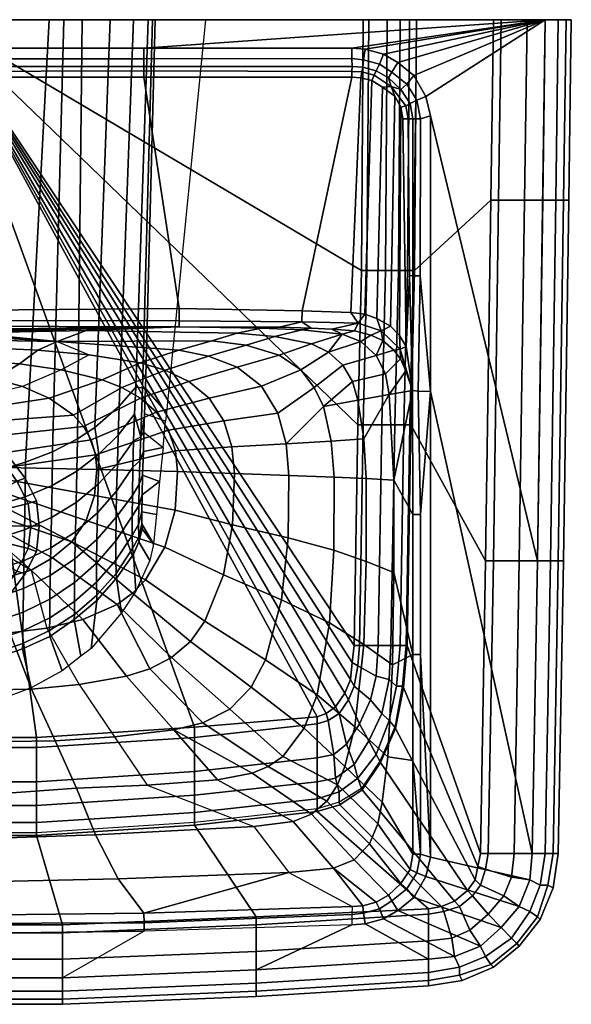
# Model space of a CAD drawing. Extents: x 0 to 450, y 0 to 350.
# Tile 4 of 4: x 254 to 450, y 0 to 350. Entities that reach past the tile are written whole.
import ezdxf

# ---------------------------------------------------------------- set-up
doc = ezdxf.new("R2010")
doc.units = 0
doc.header["$MEASUREMENT"] = 0
doc.linetypes.add('SOLIDLINE', pattern=[0])
doc.layers.add('VB_KERAMIK', color=252, linetype='SOLIDLINE')

msp = doc.modelspace()

# ---------------------------------------------------------------- meshes
at = {"layer": 'VB_KERAMIK', "color": 252}
mesh = msp.add_polyface(dxfattribs=at)
corners = [(130, 350, 700), (143.81, 210.4, 700), (144.11, 207.32, 700), (145.04, 197.96, 700), (146.24, 185.83, 700), (147.4, 174.13, 700), (147.82, 350, 482.13), (148.43, 163.71, 700), (148.45, 163.61, 700), (148.8, 350, 478.25), (149.69, 157.79, 700), (150.28, 350, 474.43), (151.25, 218.93, 482.85), (151.57, 209.86, 483.16), (151.8, 203.33, 484.1), (152.01, 196.47, 485.08), (152.29, 188.14, 487.73), (152.39, 219.19, 477.84), (152.48, 181.13, 491.21), (152.48, 169.03, 510.44), (152.58, 175.03, 496.18), (152.61, 170.76, 502.72), (152.94, 201.75, 479.07), (153.22, 193.18, 480.9), (153.46, 184.89, 483.76), (153.62, 177.17, 487.95), (153.65, 166.07, 501.43), (153.65, 164.43, 510.15), (153.7, 170.58, 493.81), (154.67, 146.84, 700), (154.75, 219.42, 473.32), (155.14, 209.83, 473.81), (155.47, 200.32, 474.91), (155.57, 160.04, 509.82), (155.58, 350, 466.96), (155.75, 190.89, 476.84), (155.82, 162.04, 500.3), (155.94, 180.88, 480.67), (155.98, 166.64, 491.81), (156.01, 173.53, 485.06), (159.74, 139.17, 700), (160.64, 212.65, 466.94), (160.95, 202.32, 467.36), (161.26, 192.19, 469.01), (161.51, 182.38, 471.93), (161.58, 151.43, 509.1), (161.66, 153.18, 498.88), (161.69, 173.13, 476.24), (161.78, 157.85, 489.67), (161.78, 164.76, 482.09), (163.77, 350, 458.23), (167.79, 195.51, 461.6), (168.09, 184.86, 463.75), (168.34, 174.68, 467.4), (168.52, 165.23, 472.57), (168.56, 143.59, 508.43), (168.6, 145.41, 497.63), (168.63, 156.84, 479.34), (168.66, 150.02, 487.74), (169.26, 204.99, 459.54), (170.59, 126.51, 700), (173.82, 350, 450.37), (174.18, 123.7, 700), (175.47, 201.04, 455.58), (175.64, 189.5, 456.39), (175.92, 178.42, 459), (176.16, 167.92, 463.3), (176.35, 158.3, 469.25), (176.48, 149.9, 476.84), (176.53, 138.58, 496.49), (176.54, 143.14, 485.98), (176.58, 136.75, 507.83), (180.25, 350, 446.74), (180.83, 118.49, 700), (184.26, 196.39, 450.85), (184.42, 184.43, 451.86), (184.68, 172.99, 454.89), (184.91, 162.23, 459.76), (185.09, 152.47, 466.38), (185.22, 144.05, 474.66), (185.29, 130.77, 507.29), (185.3, 137.35, 484.45), (185.32, 132.83, 495.49), (185.42, 350, 443.84), (191.91, 112.44, 700), (193.9, 192.68, 446.98), (194.04, 180.39, 448.17), (194.25, 168.67, 451.54), (194.44, 157.7, 456.87), (194.6, 147.83, 464.04), (194.72, 139.39, 472.89), (194.8, 132.74, 483.2), (194.84, 128.25, 494.68), (194.93, 126.38, 506.89), (201.7, 190.4, 444.53), (201.74, 350, 438.2), (202.51, 108.52, 700), (204.3, 177.44, 445.43), (204.46, 165.52, 449.06), (204.6, 154.41, 454.73), (204.72, 144.46, 462.3), (204.81, 136.01, 471.57), (204.87, 129.4, 482.27), (204.91, 124.92, 494.08), (204.96, 122.96, 506.58), (211.66, 350, 435.99), (213.52, 188.35, 442.3), (213.93, 120.91, 506.38), (215.03, 175.67, 443.75), (215.12, 163.63, 447.54), (215.19, 152.43, 453.43), (215.25, 142.42, 461.24), (215.3, 133.97, 470.76), (215.34, 127.36, 481.7), (215.36, 122.89, 493.71), (217.99, 105.37, 700), (225, 350, 435), (225, 187.68, 441.6), (225, 175.12, 443.23), (225, 163.04, 447.07), (225, 151.82, 453.02), (225, 141.8, 460.91), (225, 133.34, 470.51), (225, 126.75, 481.52), (225, 122.28, 493.59), (225, 120.12, 506.3), (225, 105, 700), (232.01, 105.37, 700), (234.64, 122.89, 493.71), (234.66, 127.36, 481.7), (234.7, 133.97, 470.76), (234.75, 142.42, 461.24), (234.81, 152.43, 453.43), (234.88, 163.63, 447.54), (234.96, 175.67, 443.75), (236.07, 120.91, 506.38), (236.48, 188.35, 442.3), (238.34, 350, 435.99), (245.04, 122.96, 506.58), (245.09, 124.92, 494.08), (245.12, 129.4, 482.27), (245.19, 136.01, 471.57), (245.28, 144.46, 462.3), (245.4, 154.41, 454.73), (245.54, 165.52, 449.06), (245.69, 177.44, 445.43), (247.48, 108.52, 700), (248.26, 350, 438.2), (248.3, 190.4, 444.53), (255.07, 126.38, 506.89), (255.16, 128.25, 494.68), (255.2, 132.74, 483.2), (255.28, 139.39, 472.89), (255.4, 147.83, 464.04), (255.56, 157.7, 456.87), (255.75, 168.67, 451.54), (255.96, 180.39, 448.17), (256.1, 192.68, 446.98), (258.09, 112.44, 700), (264.57, 350, 443.84), (264.68, 132.83, 495.49), (264.69, 137.35, 484.45), (264.71, 130.77, 507.29), (264.77, 144.05, 474.66), (264.91, 152.47, 466.38), (265.09, 162.23, 459.76), (265.32, 172.99, 454.89), (265.58, 184.43, 451.86), (265.74, 196.39, 450.85), (269.16, 118.49, 700), (269.75, 350, 446.74), (273.42, 136.75, 507.83), (273.46, 143.14, 485.98), (273.47, 138.58, 496.49), (273.52, 149.9, 476.84), (273.65, 158.3, 469.25), (273.84, 167.92, 463.3), (274.08, 178.42, 459), (274.36, 189.5, 456.39), (274.53, 201.04, 455.58), (275.81, 123.7, 700), (276.18, 350, 450.37), (279.41, 126.51, 700), (280.74, 204.99, 459.54), (281.34, 150.02, 487.74), (281.36, 156.84, 479.34), (281.4, 145.41, 497.63), (281.44, 143.59, 508.43), (281.48, 165.23, 472.57), (281.66, 174.68, 467.4), (281.91, 184.86, 463.75), (282.21, 195.51, 461.6), (286.22, 350, 458.23), (288.22, 164.76, 482.09), (288.22, 157.85, 489.67), (288.31, 173.13, 476.24), (288.34, 153.18, 498.88), (288.42, 151.43, 509.1), (288.49, 182.38, 471.93), (288.73, 192.19, 469.01), (289.05, 202.32, 467.36), (289.36, 212.65, 466.94), (290.26, 139.17, 700), (293.98, 173.53, 485.06), (294.02, 166.64, 491.81), (294.06, 180.88, 480.67), (294.17, 162.04, 500.3), (294.25, 190.89, 476.84), (294.42, 350, 466.96), (294.43, 160.04, 509.82), (294.52, 200.32, 474.91), (294.86, 209.83, 473.81), (295.25, 219.42, 473.32), (295.33, 146.84, 700), (296.3, 170.58, 493.81), (296.35, 164.43, 510.15), (296.35, 166.07, 501.43), (296.37, 177.17, 487.95), (296.54, 184.89, 483.76), (296.77, 193.18, 480.9), (297.06, 201.75, 479.07), (297.39, 170.76, 502.72), (297.42, 175.03, 496.18), (297.52, 169.03, 510.44), (297.52, 181.13, 491.21), (297.61, 219.19, 477.84), (297.71, 188.14, 487.73), (297.99, 196.47, 485.08), (298.2, 203.33, 484.1), (298.43, 209.86, 483.16), (298.75, 218.93, 482.85), (299.72, 350, 474.43), (300.31, 157.79, 700), (301.2, 350, 478.25), (301.54, 163.61, 700), (301.57, 163.71, 700), (302.18, 350, 482.13), (302.6, 174.13, 700), (303.76, 185.83, 700), (304.96, 197.96, 700), (305.89, 207.32, 700), (306.19, 210.4, 700), (320, 350, 700)]
mesh.append_faces([[corners[k] for k in face] for face in [(125, 107, 114, 124), (107, 104, 103, 114), (104, 93, 92, 103), (93, 80, 82, 92), (80, 71, 69, 82), (71, 55, 56, 69), (55, 45, 46, 56), (45, 33, 36, 46), (33, 27, 26, 36), (27, 19, 21, 26), (124, 114, 113, 123), (114, 103, 102, 113), (103, 92, 91, 102), (92, 82, 81, 91), (82, 69, 70, 81), (69, 56, 58, 70), (56, 46, 48, 58), (46, 36, 38, 48), (36, 26, 28, 38), (26, 21, 20, 28), (123, 113, 112, 122), (113, 102, 101, 112), (102, 91, 90, 101), (91, 81, 79, 90), (81, 70, 68, 79), (70, 58, 57, 68), (58, 48, 49, 57), (48, 38, 39, 49), (38, 28, 25, 39), (28, 20, 18, 25), (122, 112, 111, 121), (112, 101, 100, 111), (101, 90, 89, 100), (90, 79, 78, 89), (79, 68, 67, 78), (68, 57, 54, 67), (57, 49, 47, 54), (49, 39, 37, 47), (39, 25, 24, 37), (25, 18, 16, 24), (121, 111, 110, 120), (111, 100, 99, 110), (100, 89, 88, 99), (89, 78, 77, 88), (78, 67, 66, 77), (67, 54, 53, 66), (54, 47, 44, 53), (47, 37, 35, 44), (37, 24, 23, 35), (24, 16, 15, 23), (120, 110, 109, 119), (110, 99, 98, 109), (99, 88, 87, 98), (88, 77, 76, 87), (77, 66, 65, 76), (66, 53, 52, 65), (53, 44, 43, 52), (44, 35, 32, 43), (35, 23, 22, 32), (23, 15, 14, 22), (119, 109, 108, 118), (109, 98, 97, 108), (98, 87, 86, 97), (87, 76, 75, 86), (76, 65, 64, 75), (65, 52, 51, 64), (52, 43, 42, 51), (43, 32, 31, 42), (32, 22, 22, 31), (22, 14, 13, 22), (118, 108, 106, 117), (108, 97, 94, 106), (97, 86, 85, 94), (86, 75, 74, 85), (75, 64, 63, 74), (64, 51, 59, 63), (51, 42, 41, 59), (42, 31, 30, 41), (31, 22, 17, 30), (22, 13, 12, 17), (117, 106, 105, 116), (106, 94, 95, 105), (94, 85, 83, 95), (85, 74, 72, 83), (74, 63, 61, 72), (63, 59, 50, 61), (59, 41, 34, 50), (41, 30, 11, 34), (30, 17, 9, 11), (17, 12, 6, 9), (1, 0, 6, 12), (12, 13, 2, 1), (13, 14, 3, 2), (14, 15, 3), (15, 16, 4, 3), (16, 18, 4), (18, 20, 5, 4), (20, 21, 7, 5), (21, 19, 8, 7), (19, 27, 10, 8), (27, 33, 29, 10), (33, 45, 40, 29), (45, 55, 60, 40), (55, 71, 62, 60), (71, 80, 73, 62), (80, 93, 84, 73), (93, 104, 96, 84), (104, 107, 115, 96), (107, 125, 126, 115), (230, 236, 242, 241), (116, 137, 136, 117), (137, 147, 148, 136), (147, 159, 157, 148), (159, 170, 168, 157), (170, 181, 179, 168), (181, 192, 183, 179), (192, 208, 201, 183), (208, 231, 212, 201), (231, 233, 225, 212), (233, 236, 230, 225), (241, 240, 229, 230), (229, 228, 239, 240), (239, 227, 228), (239, 238, 226, 227), (238, 224, 226), (238, 237, 222, 224), (237, 235, 221, 222), (235, 234, 223, 221), (234, 232, 215, 223), (232, 213, 209, 215), (213, 202, 197, 209), (202, 182, 187, 197), (182, 180, 171, 187), (180, 169, 162, 171), (169, 158, 149, 162), (158, 146, 138, 149), (146, 127, 135, 138), (127, 126, 125, 135), (124, 128, 135, 125), (128, 139, 138, 135), (139, 150, 149, 138), (150, 160, 162, 149), (160, 173, 171, 162), (173, 186, 187, 171), (186, 196, 197, 187), (196, 206, 209, 197), (206, 216, 215, 209), (216, 221, 223, 215), (123, 129, 128, 124), (129, 140, 139, 128), (140, 151, 150, 139), (151, 161, 160, 150), (161, 172, 173, 160), (172, 184, 186, 173), (184, 194, 196, 186), (194, 204, 206, 196), (204, 214, 216, 206), (214, 222, 221, 216), (122, 130, 129, 123), (130, 141, 140, 129), (141, 152, 151, 140), (152, 163, 161, 151), (163, 174, 172, 161), (174, 185, 184, 172), (185, 193, 194, 184), (193, 203, 204, 194), (203, 217, 214, 204), (217, 224, 222, 214), (121, 131, 130, 122), (131, 142, 141, 130), (142, 153, 152, 141), (153, 164, 163, 152), (164, 175, 174, 163), (175, 188, 185, 174), (188, 195, 193, 185), (195, 205, 203, 193), (205, 218, 217, 203), (218, 226, 224, 217), (120, 132, 131, 121), (132, 143, 142, 131), (143, 154, 153, 142), (154, 165, 164, 153), (165, 176, 175, 164), (176, 189, 188, 175), (189, 198, 195, 188), (198, 207, 205, 195), (207, 219, 218, 205), (219, 227, 226, 218), (119, 133, 132, 120), (133, 144, 143, 132), (144, 155, 154, 143), (155, 166, 165, 154), (166, 177, 176, 165), (177, 190, 189, 176), (190, 199, 198, 189), (199, 210, 207, 198), (210, 220, 219, 207), (220, 228, 227, 219), (118, 134, 133, 119), (134, 145, 144, 133), (145, 156, 155, 144), (156, 167, 166, 155), (167, 178, 177, 166), (178, 191, 190, 177), (191, 200, 199, 190), (200, 211, 210, 199), (211, 220, 220, 210), (220, 228, 229, 220), (117, 136, 134, 118), (136, 148, 145, 134), (148, 157, 156, 145), (157, 168, 167, 156), (168, 179, 178, 167), (179, 183, 191, 178), (183, 201, 200, 191), (201, 212, 211, 200), (212, 225, 220, 211), (225, 230, 229, 220)]])
mesh = msp.add_polyface(dxfattribs=at)
corners = [(225, 233.17, 760.66), (242.32, 233.3, 760.41), (239.06, 228.68, 745.12), (225, 228.93, 745.13), (260.52, 232.47, 760.03), (253.98, 227.63, 745.09), (234.6, 223.88, 735.47), (225, 224.13, 735.73), (244.93, 222.37, 735.28), (228.63, 217.5, 730), (225, 217.91, 730), (232.1, 216.59, 730), (254.99, 219.64, 735.02), (235.78, 215, 730), (240.5, 211.75, 730), (264.57, 215.5, 734.72), (244.09, 207.31, 730), (273.16, 209.39, 734.44), (225, 189.84, 730), (247.04, 202.25, 730), (249.18, 196.19, 730), (249.14, 190.82, 730), (249.12, 186.58, 730), (247.49, 182.16, 730), (245.99, 178.05, 730), (243.17, 174.5, 730), (241.13, 171.93, 730), (239.89, 170.29, 730), (225, 350, 695), (260.05, 94.88, 695), (225, 94.88, 695), (256, 187, 695), (256, 187, 688), (250, 195, 688), (250, 195, 695), (242, 201, 688), (242, 201, 695), (234, 205, 688), (234, 205, 695), (225, 206, 688), (225, 206, 695), (253, 186, 685), (248, 193, 685), (241, 198, 685), (233, 202, 685), (225, 203, 685), (257, 178, 685), (225, 170, 685)]
mesh.append_faces([[corners[k] for k in face] for face in [(0, 1, 2, 3), (1, 4, 5, 2), (3, 2, 6, 7), (2, 5, 8, 6), (7, 6, 9, 10), (6, 8, 11, 9), (8, 12, 13, 11), (13, 14, 15, 12), (14, 16, 17, 15), (10, 9, 18), (9, 11, 18), (11, 13, 18), (18, 14, 13), (18, 16, 14), (18, 19, 16), (18, 20, 19), (18, 21, 20), (18, 22, 21), (18, 23, 22), (18, 24, 23), (18, 25, 24), (18, 26, 25), (18, 27, 26), (28, 29, 30), (31, 32, 33, 34), (34, 33, 35, 36), (36, 35, 37, 38), (38, 37, 39, 40), (32, 41, 42, 33), (33, 42, 43, 35), (35, 43, 44, 37), (37, 44, 45, 39), (46, 47, 47, 41), (41, 47, 47, 42), (42, 47, 47, 43), (43, 47, 47, 44), (44, 47, 47, 45)]])
mesh = msp.add_polyface(dxfattribs=at)
corners = [(296.85, 227.97, 758.87), (305.73, 225.45, 758.55), (321.16, 230.37, 774.95), (310.52, 232.48, 775.07), (314.15, 221.44, 758.25), (331.33, 226.45, 774.83), (321.39, 215.41, 757.96), (339.99, 219.68, 774.73), (260.52, 232.47, 760.03), (278.73, 230.86, 759.49), (268.8, 225.53, 745.03), (253.98, 227.63, 745.09), (283.35, 221.96, 744.95), (290.38, 219.24, 744.9), (296.96, 215.51, 744.86), (302.67, 210.47, 744.82), (306.96, 204.11, 744.78), (326.57, 207.36, 757.71), (309.41, 196.8, 744.75), (329.4, 198.13, 757.5), (310.15, 189.34, 744.72), (330.31, 188.63, 757.34), (254.99, 219.64, 735.02), (244.93, 222.37, 735.28), (264.57, 215.5, 734.72), (273.16, 209.39, 734.44), (276.7, 205.35, 734.32), (279.43, 200.64, 734.22), (281, 195.34, 734.14), (281.43, 190.05, 734.1), (244.09, 207.31, 730), (247.04, 202.25, 730), (249.18, 196.19, 730), (249.14, 190.82, 730), (309.28, 175.67, 744.68), (329.64, 170.47, 757.19), (280.6, 180.81, 734.11), (249.12, 186.58, 730), (247.49, 182.16, 730), (277.67, 172.02, 734.22), (225, 350, 695), (316.11, 98.51, 695), (260.05, 94.88, 695), (359.69, 102.14, 695), (362.97, 103.36, 695), (366.26, 105.78, 695), (369.54, 110.62, 695), (371.51, 115.47, 695), (372.16, 121.52, 695), (372.82, 127.58, 695), (374.13, 205.96, 695), (260, 179, 695), (260, 179, 688), (256, 187, 688), (256, 187, 695), (257, 178, 685), (253, 186, 685)]
mesh.append_faces([[corners[k] for k in face] for face in [(0, 1, 2, 3), (1, 4, 5, 2), (4, 6, 7, 5), (8, 9, 10, 11), (10, 12, 0, 9), (12, 13, 1, 0), (13, 14, 4, 1), (14, 15, 6, 4), (15, 16, 17, 6), (16, 18, 19, 17), (18, 20, 21, 19), (11, 10, 22, 23), (22, 24, 12, 10), (24, 25, 13, 12), (25, 26, 14, 13), (26, 27, 15, 14), (27, 28, 16, 15), (28, 29, 18, 16), (29, 20, 18), (30, 31, 26, 25), (31, 32, 27, 26), (32, 33, 28, 27), (33, 29, 28), (20, 34, 35, 21), (29, 36, 34, 20), (33, 37, 36, 29), (37, 38, 39, 36), (40, 41, 42), (40, 43, 41), (40, 44, 43), (40, 45, 44), (40, 46, 45), (40, 47, 46), (40, 48, 47), (40, 49, 48), (40, 50, 49), (51, 52, 53, 54), (52, 55, 56, 53)]])
mesh = msp.add_polyface(dxfattribs=at)
corners = [(225, 339.87, 850), (225, 336.14, 848.44), (298.13, 336.05, 848.74), (298.13, 339.87, 850), (225, 333.33, 845.36), (298.13, 333.33, 845.36), (225, 331.64, 843.61), (298.13, 331.77, 843.43), (225, 329.59, 842.71), (298.13, 329.59, 842.71), (225, 246.68, 842.65), (310.73, 247.33, 842.71), (440.77, 350, 850), (225, 350, 850), (376.1, 350, 695), (225, 350, 695), (378.07, 350, 697.12), (384.63, 350, 708.41), (389.23, 350, 721.12), (392.51, 350, 734.53), (395, 350, 755), (375.44, 260.88, 695), (374.13, 205.96, 695), (422.31, 350, 755), (425.08, 350, 757.48), (235, 239.72, 816.11), (235, 258.58, 813.8), (234.6, 258.27, 811.22), (234.6, 239.41, 813.53), (233.7, 239.11, 811.15), (233.7, 257.97, 808.83), (232.1, 238.86, 809.07), (232.1, 257.72, 806.75), (230, 238.66, 807.48), (230, 257.52, 805.16), (227.6, 238.55, 806.59), (227.6, 257.41, 804.27), (225, 258.58, 813.8), (225, 257.36, 803.87), (234.6, 240.04, 818.69), (234.6, 258.9, 816.38), (233.7, 240.33, 821.08), (233.7, 259.19, 818.76), (232.1, 240.59, 823.16), (232.1, 259.45, 820.85), (230, 240.78, 824.75), (230, 259.64, 822.43), (227.6, 240.89, 825.64), (227.6, 259.75, 823.33), (225, 240.94, 826.04), (225, 259.8, 823.72)]
mesh.append_faces([[corners[k] for k in face] for face in [(0, 1, 2, 3), (1, 4, 5, 2), (4, 6, 7, 5), (6, 8, 9, 7), (10, 11, 9, 8), (3, 12, 13, 0), (14, 15, 13, 16), (16, 13, 13, 17), (17, 13, 13, 18), (18, 13, 13, 19), (19, 13, 13, 20), (15, 21, 22), (15, 14, 21), (23, 13, 13, 20), (24, 13, 13, 23), (25, 26, 27, 28), (29, 30, 27, 28), (31, 32, 30, 29), (33, 34, 32, 31), (35, 36, 34, 33), (26, 37, 37, 27), (30, 37, 37, 27), (32, 37, 37, 30), (34, 37, 37, 32), (36, 37, 37, 34), (38, 37, 37, 36), (39, 40, 26, 25), (41, 42, 40, 39), (43, 44, 42, 41), (45, 46, 44, 43), (47, 48, 46, 45), (49, 50, 48, 47), (40, 37, 37, 26), (42, 37, 37, 40), (44, 37, 37, 42), (46, 37, 37, 44), (48, 37, 37, 46), (50, 37, 37, 48)]])
mesh = msp.add_polyface(dxfattribs=at)
corners = [(298.13, 339.87, 850), (298.13, 336.05, 848.74), (372.07, 336.15, 848.47), (372.07, 339.87, 850), (298.13, 333.33, 845.36), (372.12, 333.33, 845.36), (298.13, 331.77, 843.43), (372.07, 331.63, 843.6), (298.13, 329.59, 842.71), (372.07, 329.59, 842.71), (376.2, 335.76, 848.75), (376.74, 339.51, 850), (375.93, 333.08, 845.36), (375.58, 331.49, 843.43), (375.28, 329.35, 842.71), (381.81, 334.24, 848.11), (383.24, 337.75, 850), (380.69, 331.8, 845.36), (379.99, 330.25, 843.6), (379.19, 328.42, 842.71), (386.27, 331.33, 848.3), (388.35, 334.82, 850), (385.08, 329.34, 845.36), (386.04, 326.25, 843.43), (382.94, 325.98, 842.71), (389.45, 325.19, 845.36), (387.27, 322.81, 842.71), (310.73, 242.94, 840.6), (354.26, 242.63, 840.75), (354.39, 246.55, 842.71), (310.73, 247.33, 842.71), (374.33, 242.18, 841.26), (371.63, 245.91, 842.71), (376.62, 245.27, 842.71), (380.93, 243.83, 842.71), (385.76, 241, 842.71), (389.23, 350, 721.12), (388.57, 260.88, 721.12), (383.98, 260.88, 708.41), (384.63, 350, 708.41), (377.41, 260.88, 697.12), (378.07, 350, 697.12), (375.44, 260.88, 695), (376.1, 350, 695), (434.31, 350, 770.7), (225, 350, 850), (425.08, 350, 757.48), (440.77, 350, 785.57), (445.39, 350, 801.26), (448.15, 350, 816.96), (450, 350, 837.61), (450, 350, 841.74), (448.15, 350, 845.87), (445.39, 350, 848.35), (440.77, 350, 850)]
mesh.append_faces([[corners[k] for k in face] for face in [(0, 1, 2, 3), (1, 4, 5, 2), (4, 6, 7, 5), (6, 8, 9, 7), (3, 2, 10, 11), (2, 5, 12, 10), (5, 7, 13, 12), (7, 9, 14, 13), (11, 10, 15, 16), (10, 12, 17, 15), (12, 13, 18, 17), (13, 14, 19, 18), (16, 15, 20, 21), (15, 17, 22, 20), (17, 18, 23, 22), (18, 19, 24, 23), (22, 23, 23, 25), (23, 24, 26, 23), (27, 28, 29, 30), (28, 31, 32, 29), (31, 31, 33, 32), (30, 29, 9, 8), (29, 32, 14, 9), (32, 33, 19, 14), (33, 34, 24, 19), (34, 35, 26, 24), (36, 37, 38, 39), (39, 38, 40, 41), (41, 40, 42, 43), (44, 45, 45, 46), (47, 45, 45, 44), (48, 45, 45, 47), (49, 45, 45, 48), (50, 45, 45, 49), (51, 45, 45, 50), (52, 45, 45, 51), (53, 45, 45, 52), (53, 45, 45, 54)]])
mesh = msp.add_polyface(dxfattribs=at)
corners = [(388.35, 334.82, 850), (386.27, 331.33, 848.3), (391.54, 327.07, 848.57), (394.09, 330.19, 850), (385.08, 329.34, 845.36), (389.45, 325.19, 845.36), (395.11, 321.35, 848.73), (398.35, 322.68, 850), (392.78, 320.21, 845.36), (386.04, 326.25, 843.43), (391.23, 319.43, 843.64), (387.27, 322.81, 842.71), (389.46, 318.93, 842.71), (396.44, 314.72, 848.45), (399.97, 315.8, 850), (393.75, 314.72, 845.48), (392.09, 314.72, 843.63), (390.1, 314.72, 842.71), (396.35, 258.96, 848.76), (400, 217.88, 850), (393.75, 258.96, 845.48), (392.5, 259.08, 843.4), (391.34, 233.82, 842.71), (393.58, 218.16, 845.12), (385.76, 241, 842.71), (388.93, 237.77, 842.71), (438, 157.65, 850), (440.77, 350, 850), (383.24, 337.75, 850), (376.74, 339.51, 850), (372.07, 339.87, 850), (298.13, 339.87, 850), (395, 350, 755), (393.82, 260.88, 747.94), (394.34, 260.88, 755), (391.85, 260.88, 734.53), (392.51, 350, 734.53), (388.57, 260.88, 721.12), (389.23, 350, 721.12), (421.39, 285.88, 755), (422.31, 350, 755), (439.85, 285.88, 850), (444.46, 285.88, 848.35), (445.39, 350, 848.35), (448.15, 350, 845.87), (447.23, 285.88, 845.87), (450, 350, 841.74), (449.08, 285.88, 841.74), (450, 350, 837.61), (449.08, 285.88, 837.61), (448.15, 350, 816.96), (447.23, 285.88, 816.96), (445.39, 350, 801.26), (444.46, 285.88, 801.26), (440.77, 350, 785.57), (439.85, 285.88, 785.57), (434.31, 350, 770.7), (433.39, 285.88, 770.7), (425.08, 350, 757.48), (424.15, 285.88, 757.48)]
mesh.append_faces([[corners[k] for k in face] for face in [(0, 1, 2, 3), (1, 4, 5, 2), (3, 2, 6, 7), (2, 5, 8, 6), (5, 9, 10, 8), (9, 11, 12, 10), (7, 6, 13, 14), (6, 8, 15, 13), (8, 10, 16, 15), (10, 12, 17, 16), (14, 13, 18, 19), (13, 15, 20, 18), (15, 16, 21, 20), (16, 17, 22, 21), (20, 21, 23), (24, 25, 12, 11), (25, 22, 17, 12), (14, 26, 27, 7), (7, 27, 27, 3), (3, 27, 27, 0), (0, 27, 27, 28), (28, 27, 27, 29), (29, 27, 27, 30), (30, 27, 27, 31), (32, 33, 34, 32), (32, 33, 35, 36), (36, 35, 37, 38), (34, 39, 40, 32), (41, 42, 43, 27), (43, 44, 45, 42), (44, 46, 47, 45), (46, 48, 49, 47), (48, 50, 51, 49), (50, 52, 53, 51), (52, 54, 55, 53), (54, 56, 57, 55), (56, 58, 59, 57), (58, 40, 39, 59)]])
mesh = msp.add_polyface(dxfattribs=at)
corners = [(380.7, 230.69, 828.77), (386.96, 232.51, 839.23), (383.07, 235.97, 838.88), (383.97, 224.08, 828.68), (389.31, 229.42, 839.71), (385.24, 216.77, 828.6), (391.21, 225.14, 842.1), (393.58, 218.16, 845.12), (386.93, 186.35, 828.34), (376.32, 201.03, 809.55), (377.1, 186.87, 809.45), (400, 217.88, 850), (396.35, 258.96, 848.76), (395.61, 217.9, 848.11), (393.75, 258.96, 845.48), (392.5, 259.08, 843.4), (391.34, 233.82, 842.71), (378.84, 237.9, 838.45), (382.46, 239.42, 841.68), (389.24, 232.9, 841.46), (385.76, 241, 842.71), (380.93, 243.83, 842.71), (388.93, 237.77, 842.71), (396.46, 174.17, 848.45), (393.75, 174.17, 845.46), (393.82, 260.88, 747.94), (392.51, 205.96, 747.94), (393.03, 205.96, 755), (394.34, 260.88, 755), (390.54, 205.96, 734.53), (391.85, 260.88, 734.53), (387.26, 205.96, 721.12), (388.57, 260.88, 721.12), (382.66, 205.96, 708.41), (383.98, 260.88, 708.41), (376.1, 205.96, 697.12), (377.41, 260.88, 697.12), (436.15, 53.65, 850), (438, 157.65, 850), (399.97, 315.8, 850), (419.54, 157.65, 755), (421.39, 285.88, 755), (442.62, 157.65, 848.35), (444.46, 285.88, 848.35), (439.85, 285.88, 850), (447.23, 285.88, 845.87), (445.39, 157.65, 845.87), (449.08, 285.88, 841.74), (447.23, 157.65, 841.74), (449.08, 285.88, 837.61), (447.23, 157.65, 837.61), (447.23, 285.88, 816.96), (445.39, 157.65, 816.96), (444.46, 285.88, 801.26), (442.62, 157.65, 801.26), (439.85, 285.88, 785.57), (438, 157.65, 785.57), (433.39, 285.88, 770.7), (431.54, 157.65, 770.7), (424.15, 285.88, 757.48), (422.31, 157.65, 757.48)]
mesh.append_faces([[corners[k] for k in face] for face in [(0, 1, 2), (0, 3, 4, 1), (3, 5, 6, 4), (5, 7, 6), (5, 8, 8, 7), (9, 10, 8, 5), (11, 12, 13, 11), (12, 14, 7, 13), (15, 16, 16, 7), (17, 2, 18), (2, 1, 19, 18), (1, 4, 19), (4, 6, 19), (6, 7, 7, 19), (18, 18, 20, 21), (18, 19, 22, 20), (19, 19, 16, 22), (19, 7, 16), (11, 13, 23, 11), (13, 7, 24, 23), (24, 7, 7, 8), (25, 26, 27, 28), (25, 26, 29, 30), (30, 29, 31, 32), (32, 31, 33, 34), (34, 33, 35, 36), (11, 37, 38, 39), (27, 40, 41, 28), (38, 42, 43, 44), (43, 45, 46, 42), (45, 47, 48, 46), (47, 49, 50, 48), (49, 51, 52, 50), (51, 53, 54, 52), (53, 55, 56, 54), (55, 57, 58, 56), (57, 59, 60, 58), (59, 41, 40, 60)]])
mesh = msp.add_polyface(dxfattribs=at)
corners = [(339.8, 240.39, 829.39), (354.28, 239.79, 829.17), (357.58, 240.31, 836.06), (346.25, 240.73, 835.65), (368.58, 238.25, 828.96), (364.95, 240.03, 836.32), (373.01, 239.34, 837.29), (375.29, 235.65, 828.87), (378.84, 237.9, 838.45), (380.7, 230.69, 828.77), (383.07, 235.97, 838.88), (331.32, 238.57, 810.44), (344.7, 237.44, 810.24), (357.76, 234.76, 810.04), (363.79, 231.86, 809.94), (368.8, 227.25, 809.85), (372.24, 221.34, 809.77), (383.97, 224.08, 828.68), (374.17, 214.74, 809.69), (385.24, 216.77, 828.6), (376.32, 201.03, 809.55), (322.33, 235.89, 792.4), (334.5, 234.27, 792.39), (346.23, 230.8, 792.38), (353.96, 225.59, 792.38), (358.62, 219.31, 792.37), (361.97, 212.51, 792.36), (364.74, 200.15, 792.35), (365.74, 187.42, 792.35), (377.1, 186.87, 809.45), (321.16, 230.37, 774.95), (331.33, 226.45, 774.83), (339.99, 219.68, 774.73), (345.71, 210.1, 774.63), (348.69, 199.21, 774.55), (349.71, 188, 774.49), (321.39, 215.41, 757.96), (326.57, 207.36, 757.71), (329.4, 198.13, 757.5), (330.31, 188.63, 757.34), (310.73, 240.84, 835.54), (354.26, 242.63, 840.75), (310.73, 242.94, 840.6), (374.33, 242.18, 841.26), (382.46, 239.42, 841.68), (380.93, 243.83, 842.71), (376.62, 245.27, 842.71), (329.64, 170.47, 757.19), (349.38, 165.78, 774.43), (377.41, 260.88, 697.12), (376.1, 205.96, 697.12), (374.13, 205.96, 695), (375.44, 260.88, 695)]
mesh.append_faces([[corners[k] for k in face] for face in [(0, 1, 2, 3), (1, 4, 5, 2), (4, 6, 5), (4, 7, 8, 6), (7, 9, 10, 8), (11, 12, 1, 0), (12, 13, 4, 1), (13, 14, 4), (14, 7, 4), (14, 15, 9, 7), (15, 16, 17, 9), (16, 18, 19, 17), (18, 20, 19), (21, 22, 12, 11), (22, 23, 13, 12), (23, 24, 14, 13), (24, 25, 15, 14), (25, 26, 16, 15), (26, 18, 16), (26, 27, 20, 18), (27, 28, 29, 20), (30, 31, 23, 22), (31, 32, 24, 23), (32, 33, 25, 24), (33, 34, 26, 25), (34, 27, 26), (34, 35, 28, 27), (36, 37, 33, 32), (37, 38, 34, 33), (38, 39, 35, 34), (40, 3, 41, 42), (3, 2, 41), (2, 5, 43, 41), (5, 6, 43), (6, 8, 44, 43), (43, 44, 45, 46), (39, 47, 48, 35), (49, 50, 51, 52)]])
mesh = msp.add_polyface(dxfattribs=at)
corners = [(310.73, 240.84, 835.54), (339.8, 240.39, 829.39), (346.25, 240.73, 835.65), (277.68, 239.56, 811.2), (331.32, 238.57, 810.44), (267.35, 235.58, 775.52), (322.33, 235.89, 792.4), (236, 238.73, 816.23), (310.52, 232.48, 775.07), (321.16, 230.37, 774.95), (334.5, 234.27, 792.39), (225, 236.27, 775.74), (242.32, 233.3, 760.41), (225, 233.17, 760.66), (260.52, 232.47, 760.03), (278.73, 230.86, 759.49), (296.85, 227.97, 758.87), (225, 241.1, 835.27), (310.73, 242.94, 840.6), (225, 243.1, 840.44), (310.73, 247.33, 842.71), (225, 246.68, 842.65), (235.6, 238.39, 813.46), (234.5, 238.06, 810.78), (232.8, 237.78, 808.49), (230.5, 237.57, 806.81), (227.8, 237.44, 805.71), (225, 237.39, 805.32), (235.6, 239.07, 819.01), (234.5, 239.4, 821.69), (232.8, 239.68, 823.98), (230.5, 239.89, 825.66), (227.8, 240.02, 826.76), (225, 240.07, 827.15), (235, 239.72, 816.11), (234.6, 239.41, 813.53), (233.7, 239.11, 811.15), (232.1, 238.86, 809.07), (230, 238.66, 807.48), (227.6, 238.55, 806.59), (225, 238.51, 806.19), (225, 257.36, 803.87), (227.6, 257.41, 804.27), (234.6, 240.04, 818.69), (233.7, 240.33, 821.08), (232.1, 240.59, 823.16), (230, 240.78, 824.75), (227.6, 240.89, 825.64), (225, 240.94, 826.04)]
mesh.append_faces([[corners[k] for k in face] for face in [(0, 1, 2, 0), (3, 4, 1, 0), (5, 6, 4, 3), (7, 5, 5, 3), (5, 8, 6, 5), (8, 9, 10, 6), (11, 12, 13), (11, 5, 14, 12), (5, 15, 14), (15, 16, 8, 5), (17, 0, 18, 19), (19, 18, 20, 21), (22, 5, 5, 7), (22, 5, 5, 23), (23, 5, 5, 24), (24, 5, 11, 25), (26, 11, 11, 25), (27, 11, 11, 26), (7, 3, 0, 28), (28, 0, 0, 29), (29, 0, 0, 30), (30, 0, 0, 31), (31, 17, 17, 32), (32, 17, 17, 33), (0, 17, 31), (7, 34, 35, 22), (23, 36, 35, 22), (24, 37, 36, 23), (25, 38, 37, 24), (26, 39, 38, 25), (27, 40, 39, 26), (40, 41, 42, 39), (28, 43, 34, 7), (29, 44, 43, 28), (30, 45, 44, 29), (31, 46, 45, 30), (32, 47, 46, 31), (33, 48, 47, 32)]])
mesh = msp.add_polyface(dxfattribs=at)
corners = [(373.14, 98.63, 809.47), (369.59, 84.53, 809.55), (382.79, 71.91, 828.46), (384.84, 87.98, 828.37), (366.97, 77.99, 809.59), (381.29, 64.18, 828.5), (363.19, 72.16, 809.64), (378.36, 57, 828.55), (400, 52.33, 850), (396.46, 53.42, 848.45), (395.14, 46.78, 848.73), (398.37, 45.46, 850), (393.75, 53.42, 845.48), (392.8, 47.93, 845.36), (389.45, 42.94, 845.36), (393.75, 86.68, 845.48), (396.46, 124.31, 848.45), (393.75, 124.31, 845.48), (386.54, 120.65, 828.26), (389.88, 113.04, 747.94), (387.26, 98.51, 747.94), (387.52, 98.03, 755), (390.41, 112.56, 755), (382.01, 86.4, 747.94), (382.27, 85.92, 755), (375.44, 76.71, 747.94), (375.71, 76.23, 755), (367.57, 71.87, 747.94), (367.83, 70.9, 755), (380.69, 88.82, 734.53), (385.29, 100.93, 734.53), (374.13, 80.35, 734.53), (367.57, 75.5, 734.53), (378.07, 93.67, 721.12), (382.66, 103.36, 721.12), (372.82, 85.19, 721.12), (366.26, 80.35, 721.12), (374.79, 99.72, 708.41), (378.72, 108.2, 708.41), (370.19, 92.46, 708.41), (365.6, 88.82, 708.41), (367.57, 103.36, 697.12), (370.85, 108.2, 697.12), (435.23, 44.24, 850), (436.15, 53.65, 850), (400, 217.88, 850), (359.69, 68.48, 755), (399.23, 33.88, 755), (403.85, 34.82, 755), (408.46, 36.71, 755), (413.08, 40.47, 755), (415.85, 44.24, 755), (416.77, 48.94, 755), (417.69, 53.65, 755), (391.72, 127.58, 755), (440.77, 53.65, 848.35), (442.62, 157.65, 848.35), (438, 157.65, 850), (440.77, 53.65, 801.26), (436.15, 53.65, 785.57), (435.23, 44.24, 785.57), (438.92, 42.35, 801.26), (429.69, 53.65, 770.7), (428.77, 45.18, 770.7), (420.46, 53.65, 757.48), (419.54, 48, 757.48)]
mesh.append_faces([[corners[k] for k in face] for face in [(0, 1, 2, 3), (1, 4, 5, 2), (4, 6, 7, 5), (8, 9, 10, 11), (9, 12, 13, 10), (14, 13, 5, 7), (13, 12, 2, 5), (9, 15, 12, 9), (8, 16, 9, 8), (16, 17, 15, 9), (12, 15, 3, 2), (15, 17, 18, 3), (19, 20, 21, 22), (20, 23, 24, 21), (23, 25, 26, 24), (25, 27, 28, 26), (20, 23, 29, 30), (23, 25, 31, 29), (25, 27, 32, 31), (30, 29, 33, 34), (29, 31, 35, 33), (31, 32, 36, 35), (34, 33, 37, 38), (33, 35, 39, 37), (35, 36, 40, 39), (37, 39, 41, 42), (8, 43, 44, 45), (46, 47, 48, 28), (28, 48, 49, 26), (26, 49, 50, 24), (24, 50, 51, 21), (21, 51, 52, 22), (22, 52, 53, 54), (44, 55, 56, 57), (58, 59, 60, 61), (59, 62, 63, 60), (62, 64, 65, 63), (64, 53, 52, 65)]])
mesh = msp.add_polyface(dxfattribs=at)
corners = [(377.1, 186.87, 809.45), (377.13, 157.39, 809.34), (386.96, 153.51, 828.24), (386.93, 186.35, 828.34), (376.25, 127.86, 809.36), (386.54, 120.65, 828.26), (373.14, 98.63, 809.47), (384.84, 87.98, 828.37), (365.74, 187.42, 792.35), (365.66, 161.48, 792.34), (364.15, 135.55, 792.33), (400, 217.88, 850), (396.46, 174.17, 848.45), (396.46, 124.31, 848.45), (400, 52.33, 850), (393.75, 174.17, 845.46), (393.75, 124.31, 845.48), (392.51, 205.96, 747.94), (391.19, 127.58, 747.94), (391.72, 127.58, 755), (393.03, 205.96, 755), (389.88, 113.04, 747.94), (390.41, 112.56, 755), (389.23, 127.58, 734.53), (390.54, 205.96, 734.53), (387.91, 113.04, 734.53), (387.26, 98.51, 747.94), (385.29, 100.93, 734.53), (385.94, 127.58, 721.12), (387.26, 205.96, 721.12), (385.29, 115.47, 721.12), (382.66, 103.36, 721.12), (381.35, 127.58, 708.41), (382.66, 205.96, 708.41), (380.69, 116.68, 708.41), (378.72, 108.2, 708.41), (374.79, 127.58, 697.12), (376.1, 205.96, 697.12), (374.13, 120.31, 697.12), (372.82, 113.04, 697.12), (374.79, 99.72, 708.41), (370.85, 108.2, 697.12), (372.82, 127.58, 695), (374.13, 205.96, 695), (372.16, 121.52, 695), (371.51, 115.47, 695), (369.54, 110.62, 695), (417.69, 53.65, 755), (419.54, 157.65, 755), (442.62, 157.65, 848.35), (445.39, 157.65, 845.87), (443.54, 53.65, 845.87), (440.77, 53.65, 848.35), (447.23, 157.65, 841.74), (445.39, 53.65, 841.74), (447.23, 157.65, 837.61), (445.39, 53.65, 837.61), (445.39, 157.65, 816.96), (443.54, 53.65, 816.96), (442.62, 157.65, 801.26), (440.77, 53.65, 801.26), (438, 157.65, 785.57), (436.15, 53.65, 785.57), (431.54, 157.65, 770.7), (429.69, 53.65, 770.7), (422.31, 157.65, 757.48), (420.46, 53.65, 757.48)]
mesh.append_faces([[corners[k] for k in face] for face in [(0, 1, 2, 3), (1, 4, 5, 2), (4, 6, 7, 5), (8, 9, 1, 0), (9, 10, 4, 1), (11, 12, 13, 14), (12, 15, 16, 13), (16, 2, 5), (16, 15, 3, 2), (17, 18, 19, 20), (18, 21, 22, 19), (17, 18, 23, 24), (18, 21, 25, 23), (21, 26, 27, 25), (24, 23, 28, 29), (23, 25, 30, 28), (25, 27, 31, 30), (29, 28, 32, 33), (28, 30, 34, 32), (30, 31, 35, 34), (33, 32, 36, 37), (32, 34, 38, 36), (34, 35, 39, 38), (35, 40, 41, 39), (37, 36, 42, 43), (36, 38, 44, 42), (38, 39, 45, 44), (39, 41, 46, 45), (19, 47, 48, 20), (49, 50, 51, 52), (50, 53, 54, 51), (53, 55, 56, 54), (55, 57, 58, 56), (57, 59, 60, 58), (59, 61, 62, 60), (61, 63, 64, 62), (63, 65, 66, 64), (65, 48, 47, 66)]])
mesh = msp.add_polyface(dxfattribs=at)
corners = [(266.59, 93.61, 774.98), (225, 93.09, 775.23), (225, 111.45, 759.09), (258.21, 112, 758.56), (275.17, 113.66, 758.28), (250.57, 132.02, 744.69), (263.66, 133.74, 744.69), (225, 131.44, 745.06), (258.09, 154.34, 734.91), (276.52, 136.83, 744.68), (241.46, 149.45, 735.38), (225, 148.42, 735.86), (247.49, 182.16, 730), (245.99, 178.05, 730), (272.55, 164.42, 734.41), (277.67, 172.02, 734.22), (243.17, 174.5, 730), (241.13, 171.93, 730), (265.74, 158.65, 734.65), (239.89, 170.29, 730), (235.9, 167.75, 730), (230.42, 166, 730), (225, 165.2, 730), (225, 189.84, 730), (260.05, 91.24, 697.12), (225, 91.24, 697.12), (225, 94.88, 695), (260.05, 94.88, 695), (261, 170, 695), (261, 170, 688), (260, 161, 688), (260, 161, 695), (256, 153, 688), (256, 153, 695), (250, 145, 688), (250, 145, 695), (242, 139, 688), (242, 139, 695), (234, 135, 688), (234, 135, 695), (225, 134, 688), (225, 134, 695), (258, 170, 685), (257, 162, 685), (253, 154, 685), (248, 147, 685), (241, 142, 685), (233, 138, 685), (225, 137, 685), (225, 170, 685), (260, 179, 688), (260, 179, 695), (257, 178, 685)]
mesh.append_faces([[corners[k] for k in face] for face in [(0, 1, 2, 3), (4, 3, 5, 6), (3, 2, 7, 5), (8, 6, 9), (6, 5, 10, 8), (5, 7, 11, 10), (12, 13, 14, 15), (13, 16, 14), (16, 17, 18, 14), (17, 19, 8, 18), (19, 20, 8), (8, 10, 21, 20), (10, 11, 22, 21), (23, 20, 19), (20, 21, 23), (21, 22, 23), (24, 25, 26, 27), (28, 29, 30, 31), (31, 30, 32, 33), (33, 32, 34, 35), (35, 34, 36, 37), (37, 36, 38, 39), (39, 38, 40, 41), (29, 42, 43, 30), (30, 43, 44, 32), (32, 44, 45, 34), (34, 45, 46, 36), (36, 46, 47, 38), (38, 47, 48, 40), (42, 49, 49, 43), (43, 49, 49, 44), (44, 49, 49, 45), (45, 49, 49, 46), (46, 49, 49, 47), (47, 49, 49, 48), (28, 29, 50, 51), (29, 42, 52, 50), (42, 49, 49, 52)]])
mesh = msp.add_polyface(dxfattribs=at)
corners = [(364.15, 135.55, 792.33), (359.69, 109.99, 792.33), (373.14, 98.63, 809.47), (376.25, 127.86, 809.36), (355.06, 98.11, 792.33), (369.59, 84.53, 809.55), (349.71, 188, 774.49), (349.38, 165.78, 774.43), (365.66, 161.48, 792.34), (365.74, 187.42, 792.35), (347.04, 143.73, 774.45), (341.37, 122.48, 774.52), (336.23, 112.78, 774.57), (328.65, 104.94, 774.62), (347.53, 88.1, 792.33), (319.16, 100, 774.68), (342.37, 84.5, 792.33), (308.82, 97.54, 774.75), (336.58, 82.12, 792.33), (287.73, 95.03, 774.87), (299.28, 77.93, 792.33), (324.27, 79.8, 792.33), (329.64, 170.47, 757.19), (326.44, 152.7, 757.22), (319.82, 136.22, 757.39), (314.68, 129.02, 757.51), (307.96, 123.23, 757.65), (300.23, 119.25, 757.8), (292.01, 116.66, 757.96), (275.17, 113.66, 758.28), (266.59, 93.61, 774.98), (258.21, 112, 758.56), (309.28, 175.67, 744.68), (305.61, 162.54, 744.66), (298.78, 150.94, 744.66), (294.11, 146.12, 744.66), (288.68, 142.17, 744.66), (276.52, 136.83, 744.68), (263.66, 133.74, 744.69), (280.6, 180.81, 734.11), (277.67, 172.02, 734.22), (272.55, 164.42, 734.41), (265.74, 158.65, 734.65), (258.09, 154.34, 734.91), (370.19, 92.46, 708.41), (365.6, 88.82, 708.41), (363.63, 100.93, 697.12), (367.57, 103.36, 697.12), (359.69, 87.61, 708.41), (359.69, 99.72, 697.12), (316.11, 82.77, 708.41), (316.11, 94.88, 697.12), (370.85, 108.2, 697.12), (366.26, 105.78, 695), (369.54, 110.62, 695), (362.97, 103.36, 695), (359.69, 102.14, 695), (316.11, 98.51, 695), (260.05, 91.24, 697.12), (260.05, 94.88, 695)]
mesh.append_faces([[corners[k] for k in face] for face in [(0, 1, 2, 3), (1, 4, 5, 2), (6, 7, 8, 9), (7, 10, 0, 8), (10, 11, 1, 0), (11, 12, 4, 1), (12, 13, 14, 4), (13, 15, 16, 14), (15, 17, 18, 16), (17, 19, 20, 21), (22, 23, 10, 7), (23, 24, 11, 10), (24, 25, 12, 11), (25, 26, 13, 12), (26, 27, 15, 13), (27, 28, 17, 15), (28, 29, 19, 17), (19, 30, 31, 29), (32, 33, 23, 22), (33, 34, 24, 23), (34, 35, 25, 24), (35, 36, 26, 25), (36, 27, 26), (36, 37, 28, 27), (37, 38, 29, 28), (39, 40, 33, 32), (40, 41, 34, 33), (41, 35, 34), (41, 42, 36, 35), (42, 43, 37, 36), (44, 45, 46, 47), (45, 48, 49, 46), (48, 50, 51, 49), (52, 47, 53, 54), (47, 46, 55, 53), (46, 49, 56, 55), (49, 51, 57, 56), (51, 58, 59, 57)]])
mesh = msp.add_polyface(dxfattribs=at)
corners = [(349.61, 46.81, 828.77), (298.12, 32.45, 845.36), (289.02, 44.62, 828.57), (363.19, 72.16, 809.64), (357.75, 67.64, 809.69), (372.83, 51.38, 828.61), (378.36, 57, 828.55), (351.2, 64.97, 809.74), (365.57, 48.43, 828.66), (337.2, 63.15, 809.84), (281, 60.3, 810.22), (355.06, 98.11, 792.33), (347.53, 88.1, 792.33), (366.97, 77.99, 809.59), (369.59, 84.53, 809.55), (342.37, 84.5, 792.33), (336.58, 82.12, 792.33), (324.27, 79.8, 792.33), (299.28, 77.93, 792.33), (308.82, 97.54, 774.75), (298.27, 26, 850), (298.27, 28.93, 848.74), (372.09, 31.98, 848.47), (372.09, 28.26, 850), (372.15, 34.81, 845.36), (375.95, 35.06, 845.36), (367.57, 71.87, 747.94), (359.69, 69.45, 747.94), (359.69, 68.48, 755), (367.83, 70.9, 755), (316.11, 64.6, 747.94), (316.11, 63.63, 755), (359.69, 73.08, 734.53), (367.57, 75.5, 734.53), (316.11, 68.24, 734.53), (359.69, 79.13, 721.12), (366.26, 80.35, 721.12), (316.11, 74.29, 721.12), (359.69, 87.61, 708.41), (365.6, 88.82, 708.41), (316.11, 82.77, 708.41), (269.23, 9.41, 850), (338, 12.24, 850), (338, 31.06, 755), (399.23, 33.88, 755), (338, 7.53, 848.35), (399.23, 11.29, 848.35), (399.23, 16, 850), (399.23, 8.47, 845.87), (338, 4.71, 845.87), (399.23, 6.59, 841.74), (338, 2.82, 841.74), (399.23, 6.59, 837.61), (338, 2.82, 837.61), (399.23, 8.47, 816.96), (338, 4.71, 816.96), (399.23, 11.29, 801.26), (338, 7.53, 801.26), (399.23, 16, 785.57), (338, 12.24, 785.57), (269.23, 9.41, 785.57), (269.23, 4.71, 801.26), (399.23, 22.59, 770.7), (338, 18.82, 770.7), (269.23, 16, 770.7), (399.23, 32, 757.48), (338, 28.24, 757.48), (269.23, 25.41, 757.48), (269.23, 28.24, 755)]
mesh.append_faces([[corners[k] for k in face] for face in [(0, 1, 2, 0), (3, 4, 5, 6), (4, 7, 8, 5), (7, 9, 0, 8), (0, 2, 10, 9), (11, 12, 13, 14), (12, 15, 3, 13), (15, 16, 4, 3), (16, 17, 7, 4), (17, 18, 9, 7), (19, 17, 16), (20, 21, 22, 23), (21, 1, 24, 22), (0, 24, 1), (24, 25, 8, 0), (26, 27, 28, 29), (27, 30, 31, 28), (26, 27, 32, 33), (27, 30, 34, 32), (33, 32, 35, 36), (32, 34, 37, 35), (36, 35, 38, 39), (35, 37, 40, 38), (20, 41, 42, 23), (31, 43, 44, 28), (42, 45, 46, 47), (46, 48, 49, 45), (48, 50, 51, 49), (50, 52, 53, 51), (52, 54, 55, 53), (54, 56, 57, 55), (56, 58, 59, 57), (57, 59, 60, 61), (58, 62, 63, 59), (59, 63, 64, 60), (62, 65, 66, 63), (63, 66, 67, 64), (66, 43, 68, 67)]])
mesh = msp.add_polyface(dxfattribs=at)
corners = [(298.12, 32.45, 845.36), (225, 31.54, 845.62), (225, 43.15, 828.57), (289.02, 44.62, 828.57), (225, 58.3, 810.43), (281, 60.3, 810.22), (337.2, 63.15, 809.84), (274.28, 76.86, 792.34), (299.28, 77.93, 792.33), (225, 73.32, 795.77), (266.59, 93.61, 774.98), (287.73, 95.03, 774.87), (225, 93.09, 775.23), (225, 25, 850), (225, 28.72, 848.44), (298.27, 28.93, 848.74), (298.27, 26, 850), (316.11, 64.6, 747.94), (260.05, 60.97, 747.94), (260.05, 60, 755), (316.11, 63.63, 755), (225, 60.97, 747.94), (225, 60, 755), (260.05, 64.6, 734.53), (316.11, 68.24, 734.53), (225, 64.6, 734.53), (260.05, 70.66, 721.12), (316.11, 74.29, 721.12), (225, 70.66, 721.12), (260.05, 79.13, 708.41), (316.11, 82.77, 708.41), (225, 79.13, 708.41), (260.05, 91.24, 697.12), (316.11, 94.88, 697.12), (225, 91.24, 697.12), (269.23, 9.41, 850), (225, 9.41, 850), (225, 28.24, 755), (269.23, 28.24, 755), (338, 31.06, 755), (269.23, 4.71, 848.35), (338, 7.53, 848.35), (338, 12.24, 850), (225, 4.71, 848.35), (338, 4.71, 845.87), (269.23, 1.88, 845.87), (225, 1.88, 845.87), (338, 2.82, 841.74), (269.23, 0, 841.74), (225, 0, 841.74), (338, 2.82, 837.61), (269.23, 0, 837.61), (225, 0, 837.61), (338, 4.71, 816.96), (269.23, 1.88, 816.96), (225, 1.88, 816.96), (338, 7.53, 801.26), (269.23, 4.71, 801.26), (225, 4.71, 801.26), (269.23, 9.41, 785.57), (225, 9.41, 785.57), (269.23, 16, 770.7), (225, 16, 770.7), (269.23, 25.41, 757.48), (225, 25.41, 757.48)]
mesh.append_faces([[corners[k] for k in face] for face in [(0, 1, 2, 3), (3, 2, 4, 5), (6, 5, 7, 8), (5, 4, 9, 7), (8, 7, 10, 11), (7, 9, 12, 10), (13, 14, 15, 16), (14, 1, 0, 15), (17, 18, 19, 20), (18, 21, 22, 19), (17, 18, 23, 24), (18, 21, 25, 23), (24, 23, 26, 27), (23, 25, 28, 26), (27, 26, 29, 30), (26, 28, 31, 29), (30, 29, 32, 33), (29, 31, 34, 32), (16, 35, 36, 13), (22, 37, 38, 19), (19, 38, 39, 20), (35, 40, 41, 42), (35, 40, 43, 36), (41, 44, 45, 40), (40, 45, 46, 43), (44, 47, 48, 45), (45, 48, 49, 46), (47, 50, 51, 48), (48, 51, 52, 49), (50, 53, 54, 51), (51, 54, 55, 52), (53, 56, 57, 54), (54, 57, 58, 55), (57, 59, 60, 58), (59, 61, 62, 60), (61, 63, 64, 62), (63, 38, 37, 64)]])
mesh = msp.add_polyface(dxfattribs=at)
corners = [(376.76, 28.62, 850), (376.23, 32.37, 848.75), (372.09, 31.98, 848.47), (372.09, 28.26, 850), (375.95, 35.06, 845.36), (372.15, 34.81, 845.36), (383.26, 30.38, 850), (381.84, 33.89, 848.11), (380.71, 36.33, 845.36), (388.38, 33.32, 850), (386.3, 36.81, 848.3), (385.08, 38.8, 845.36), (394.12, 37.94, 850), (391.56, 41.06, 848.57), (389.45, 42.94, 845.36), (398.37, 45.46, 850), (395.14, 46.78, 848.73), (392.8, 47.93, 845.36), (365.57, 48.43, 828.66), (372.83, 51.38, 828.61), (378.36, 57, 828.55), (338, 12.24, 850), (399.23, 16, 850), (408.46, 16.94, 850), (417.69, 20.71, 850), (425.08, 27.29, 850), (431.54, 34.82, 850), (410.31, 13.18, 848.35), (419.54, 16.94, 848.35), (399.23, 11.29, 848.35), (421.39, 14.12, 845.87), (410.31, 10.35, 845.87), (399.23, 8.47, 845.87), (411.23, 8.47, 841.74), (399.23, 6.59, 841.74), (411.23, 8.47, 837.61), (399.23, 6.59, 837.61), (410.31, 10.35, 816.96), (399.23, 8.47, 816.96), (410.31, 13.18, 801.26), (399.23, 11.29, 801.26), (419.54, 16.94, 801.26), (417.69, 20.71, 785.57), (408.46, 16.94, 785.57), (399.23, 16, 785.57), (414, 26.35, 770.7), (407.54, 23.53, 770.7), (399.23, 22.59, 770.7), (420.46, 32, 770.7), (414.92, 38.59, 757.48), (410.31, 34.82, 757.48), (404.77, 32.94, 757.48), (399.23, 32, 757.48), (417.69, 42.35, 757.48), (415.85, 44.24, 755), (413.08, 40.47, 755), (408.46, 36.71, 755), (403.85, 34.82, 755), (399.23, 33.88, 755), (338, 31.06, 755), (338, 28.24, 757.48)]
mesh.append_faces([[corners[k] for k in face] for face in [(0, 1, 2, 3), (1, 4, 5, 2), (6, 7, 1, 0), (7, 8, 4, 1), (9, 10, 7, 6), (10, 11, 8, 7), (12, 13, 10, 9), (13, 14, 11, 10), (15, 16, 13, 12), (16, 17, 14, 13), (4, 8, 18), (8, 11, 19, 18), (11, 14, 20, 19), (3, 21, 22, 0), (0, 22, 23, 6), (6, 23, 24, 9), (9, 24, 25, 12), (12, 25, 26, 15), (23, 27, 28, 24), (22, 29, 27, 23), (28, 30, 31, 27), (27, 31, 32, 29), (31, 33, 34, 32), (33, 35, 36, 34), (35, 37, 38, 36), (37, 39, 40, 38), (41, 42, 43, 39), (39, 43, 44, 40), (42, 45, 46, 43), (43, 46, 47, 44), (48, 49, 50, 45), (45, 50, 51, 46), (46, 51, 52, 47), (53, 54, 55, 49), (49, 55, 56, 50), (50, 56, 57, 51), (51, 57, 58, 52), (52, 58, 59, 60)]])
mesh = msp.add_polyface(dxfattribs=at)
corners = [(398.37, 45.46, 850), (431.54, 34.82, 850), (435.23, 44.24, 850), (400, 52.33, 850), (438.92, 42.35, 848.35), (440.77, 53.65, 848.35), (436.15, 53.65, 850), (435.23, 32.94, 848.35), (425.08, 27.29, 850), (428.77, 23.53, 848.35), (417.69, 20.71, 850), (419.54, 16.94, 848.35), (443.54, 53.65, 845.87), (441.69, 42.35, 845.87), (438, 31.06, 845.87), (430.62, 21.65, 845.87), (421.39, 14.12, 845.87), (445.39, 53.65, 841.74), (443.54, 41.41, 841.74), (438.92, 30.12, 841.74), (431.54, 20.71, 841.74), (422.31, 13.18, 841.74), (411.23, 8.47, 841.74), (410.31, 10.35, 845.87), (445.39, 53.65, 837.61), (443.54, 41.41, 837.61), (438.92, 30.12, 837.61), (431.54, 20.71, 837.61), (422.31, 13.18, 837.61), (411.23, 8.47, 837.61), (443.54, 53.65, 816.96), (441.69, 42.35, 816.96), (438, 31.06, 816.96), (430.62, 21.65, 816.96), (421.39, 14.12, 816.96), (410.31, 10.35, 816.96), (440.77, 53.65, 801.26), (438.92, 42.35, 801.26), (435.23, 32.94, 801.26), (428.77, 23.53, 801.26), (419.54, 16.94, 801.26), (410.31, 13.18, 801.26), (435.23, 44.24, 785.57), (431.54, 34.82, 785.57), (425.08, 27.29, 785.57), (417.69, 20.71, 785.57), (428.77, 45.18, 770.7), (426, 38.59, 770.7), (420.46, 32, 770.7), (414, 26.35, 770.7), (419.54, 48, 757.48), (417.69, 42.35, 757.48), (414.92, 38.59, 757.48), (416.77, 48.94, 755), (415.85, 44.24, 755)]
mesh.append_faces([[corners[k] for k in face] for face in [(0, 1, 2, 3), (2, 4, 5, 6), (1, 7, 4, 2), (8, 9, 7, 1), (10, 11, 9, 8), (5, 12, 13, 4), (4, 13, 14, 7), (7, 14, 15, 9), (9, 15, 16, 11), (12, 17, 18, 13), (13, 18, 19, 14), (14, 19, 20, 15), (15, 20, 21, 16), (16, 21, 22, 23), (17, 24, 25, 18), (18, 25, 26, 19), (19, 26, 27, 20), (20, 27, 28, 21), (21, 28, 29, 22), (24, 30, 31, 25), (25, 31, 32, 26), (26, 32, 33, 27), (27, 33, 34, 28), (28, 34, 35, 29), (30, 36, 37, 31), (31, 37, 38, 32), (32, 38, 39, 33), (33, 39, 40, 34), (34, 40, 41, 35), (37, 42, 43, 38), (38, 43, 44, 39), (39, 44, 45, 40), (42, 46, 47, 43), (43, 47, 48, 44), (44, 48, 49, 45), (46, 50, 51, 47), (47, 51, 52, 48), (50, 53, 54, 51)]])

doc.saveas('drawing.dxf')
